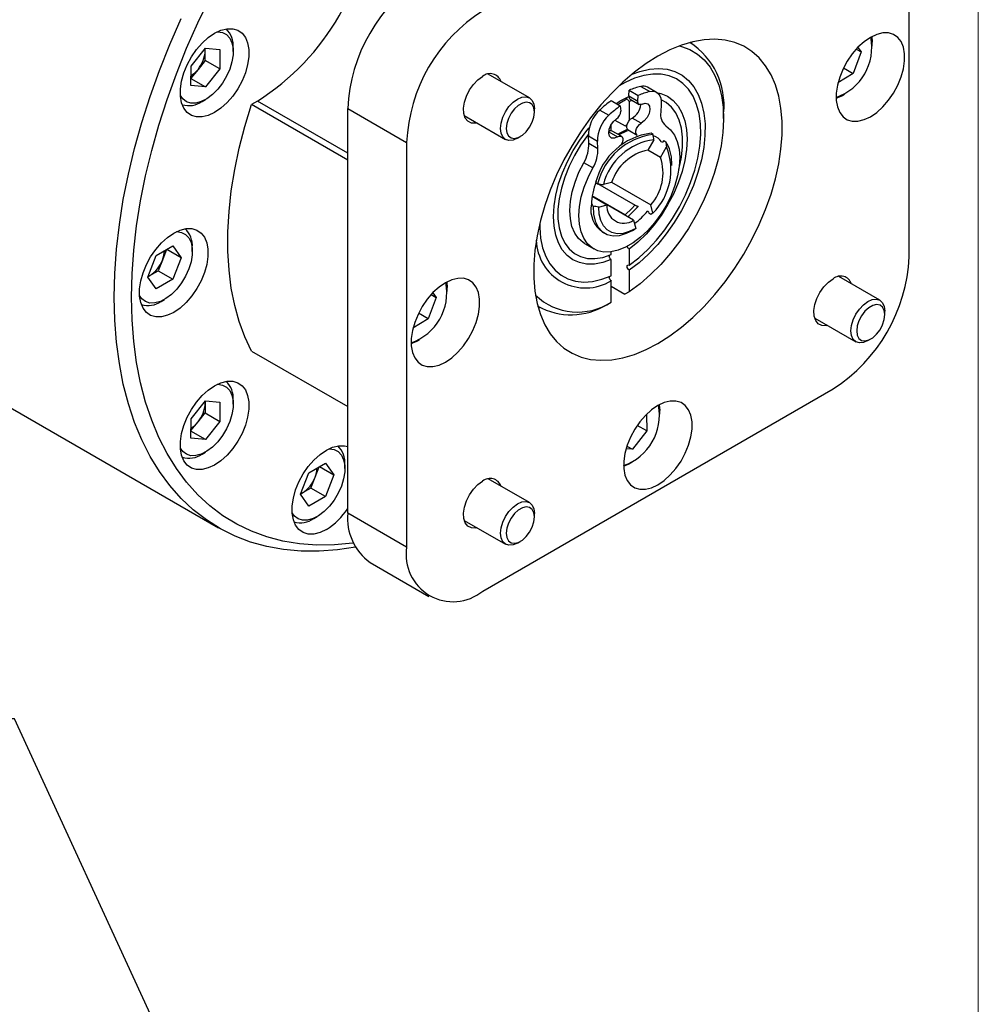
# Model space of a CAD drawing. Header units: millimetres. Extents: x 0 to 432, y 0 to 279.
# Tile 12 of 13: x 372 to 432, y 168 to 229. Entities that reach past the tile are written whole.
import ezdxf

# ---------------------------------------------------------------- set-up
doc = ezdxf.new("R2010")
doc.units = ezdxf.units.MM
doc.linetypes.add('SLD-Solid', pattern=[0])
doc.layers.add('SLD-0', color=7, linetype='SLD-Solid', lineweight=25)
doc.styles.add('SLDTEXTSTYLE0', font='GOTHIC.TTF', dxfattribs={"width": 0.913})
doc.dimstyles.new('SLDDIMSTYLE6', dxfattribs={"dimtxt": 3.5, "dimasz": 3.5, "dimexe": 0, "dimexo": 0.0625, "dimgap": 0.875, "dimtad": 0, "dimtih": 1, "dimtoh": 1, "dimdec": 1, "dimrnd": 1e-09, "dimzin": 12, "dimdsep": 46, "dimtxsty": 'SLDTEXTSTYLE0', "dimsah": 1, "dimcen": 0, "dimadec": 0, "dimazin": 3, "dimtfac": 1, "dimtdec": 1, "dimtofl": 0, "dimtmove": 0, "dimatfit": 3, "dimfxl": 0, "dimfrac": 2, "dimtolj": 1, "dimtzin": 12, "dimarcsym": 0})

# ---------------------------------------------------------------- blocks, each defined once
blk = doc.blocks.new('Block2')
at = {"color": 7, "linetype": 'SLD-Solid', "lineweight": 18}
blk.add_line((431.8, 279.4), (431.8, 0), dxfattribs=at)
blk = doc.blocks.new('_D_13')
at = {"layer": 'SLD-0'}
for p, q in [((352.686, 190.485), (351.619, 190.485)), ((351.619, 190.485), (351.619, 184.929)), ((361.737, 190.485), (362.804, 190.485)), ((362.804, 190.485), (362.804, 184.929)), ((371.52, 185.442), (365.964, 185.442)), ((386.356, 153.213), (371.52, 185.442)), ((351.619, 184.929), (352.686, 184.929)), ((362.804, 184.929), (361.737, 184.929))]:
    blk.add_line(p, q, dxfattribs=at)
blk.add_solid([(386.356, 153.213), (385.801, 156.81), (383.984, 155.974)], dxfattribs=at)
at = {"layer": 'SLD-0', "char_height": 3.5, "attachment_point": 1, "style": 'SLDTEXTSTYLE0'}
for s, insert in [('%%c', (350.047, 195.667)), ('43.8', (355.325, 195.667)), ('1.73', (352.686, 189.4)), ('B.C.', (352.683, 183.133))]:
    blk.add_mtext(s, dxfattribs=dict(at, insert=insert))

msp = doc.modelspace()

# ---------------------------------------------------------------- linework, layer by layer
for p, q in [((427.475, 214.3272), (427.475, 239.6302)), ((425.1404, 228.1073), (425.1663, 227.7572)), ((382.5583, 226.256), (383.4635, 227.3819)), ((383.4492, 227.2281), (383.442, 227.3552)), ((383.4491, 226.6245), (383.4492, 227.2281)), ((383.4492, 227.2281), (383.4492, 227.3641)), ((383.4635, 227.3819), (384.3685, 227.3008)), ((384.3685, 227.3008), (384.3684, 226.0938)), ((385.1958, 227.175), (385.1958, 227.4199)), ((413.8994, 227.6693), (413.7703, 227.7438)), ((424.167, 227.3279), (424.4786, 227.148)), ((424.2625, 227.4296), (424.4786, 227.148)), ((425.1663, 227.5122), (425.1663, 227.7572)), ((383.4491, 226.6245), (382.9966, 226.0616)), ((384.3684, 226.0938), (383.4491, 226.6245)), ((424.4786, 227.148), (423.9808, 225.7995)), ((382.5582, 225.0491), (382.5583, 226.256)), ((382.9966, 226.0616), (382.5582, 225.5164)), ((384.3684, 226.0938), (383.4632, 224.968)), ((423.3705, 226.1518), (423.9808, 225.7995)), ((382.5582, 225.4904), (383.4632, 224.968)), ((403.7266, 224.2778), (401.1494, 225.7656)), ((423.9808, 225.7995), (423.0213, 225.2154)), ((383.4632, 224.968), (382.5582, 225.0491)), ((409.9448, 224.3979), (409.969, 224.7553)), ((409.969, 224.7553), (410.5347, 224.4288)), ((410.6861, 224.9959), (411.2518, 224.6694)), ((411.6776, 224.6228), (411.1119, 224.9494)), ((383.2515, 224.0521), (383.4636, 224.1746)), ((409.9448, 224.3979), (410.5105, 224.0714)), ((410.1521, 224.123), (409.9729, 224.0548)), ((410.0228, 224.1977), (410.5885, 223.8711)), ((410.5105, 224.0714), (410.5347, 224.4288)), ((423.2218, 224.3891), (422.906, 224.2366)), ((423.2221, 224.3893), (423.4342, 224.5118)), ((386.7136, 224.0716), (386.3415, 223.8568)), ((392.3622, 220.3811), (386.3415, 223.8568)), ((392.3622, 220.8108), (386.7136, 224.0716)), ((392.3622, 223.611), (396.0441, 221.4855)), ((392.3622, 210.9596), (392.3622, 223.611)), ((404.0373, 223.3836), (404.0373, 223.591)), ((408.1273, 223.5188), (408.693, 223.1922)), ((408.8444, 224.1061), (409.4101, 223.7795)), ((409.4101, 223.7795), (409.4344, 223.4501)), ((409.9729, 224.0548), (409.9728, 222.8757)), ((411.9689, 223.8752), (411.9358, 223.3874)), ((399.6495, 223.1674), (402.2267, 221.6796)), ((409.0758, 222.8914), (409.7034, 222.5292)), ((410.7112, 222.6919), (410.1456, 223.0185)), ((415.8725, 222.9973), (415.8725, 223.3083)), ((408.8413, 222.2221), (408.8413, 222.6067)), ((409.7034, 222.5292), (409.837, 222.6101)), ((409.7034, 222.5292), (409.8236, 222.5623)), ((409.9049, 222.2788), (410.4706, 221.9522)), ((402.9768, 221.754), (403.1564, 221.8577)), ((407.4102, 221.8967), (407.9759, 221.5702)), ((407.4433, 221.4471), (407.4102, 221.8967)), ((408.6915, 222.1518), (409.2336, 221.8389)), ((409.4743, 221.8757), (408.9086, 222.2023)), ((411.5099, 221.6621), (411.1324, 221.0077)), ((411.4609, 221.9921), (411.3352, 222.0647)), ((396.0441, 221.4855), (396.0441, 196.1826)), ((407.4433, 221.4471), (408.009, 221.1205)), ((408.009, 221.1205), (407.9759, 221.5702)), ((411.9203, 220.5538), (412.2978, 221.2082)), ((411.9949, 221.5341), (412.0578, 221.4977)), ((412.1231, 221.6108), (412.0578, 221.4977)), ((412.1231, 221.6108), (412.2488, 221.5382)), ((411.9203, 220.5538), (411.1328, 221.0084)), ((407.6903, 219.8966), (407.1246, 220.2232)), ((412.6217, 220.0423), (412.6217, 220.2496)), ((407.8637, 218.984), (407.9894, 218.9114)), ((410.4982, 217.467), (407.9986, 218.9099)), ((408.8636, 218.9943), (408.3475, 218.8556)), ((408.8646, 218.9966), (411.3136, 217.5828)), ((407.6478, 218.1218), (408.576, 217.586)), ((410.2382, 216.6284), (407.6481, 218.1236)), ((409.7028, 216.9642), (407.6519, 218.1482)), ((407.6653, 217.5996), (407.5761, 217.5757)), ((407.7018, 217.5031), (407.5761, 217.5757)), ((407.6653, 217.5996), (407.6023, 217.636)), ((408.0599, 217.4474), (408.576, 217.586)), ((411.4522, 217.067), (411.3136, 217.5828)), ((409.7254, 216.9244), (409.7028, 216.9642)), ((411.1708, 217.154), (411.1079, 217.1903)), ((411.1708, 217.154), (411.1948, 217.0649)), ((411.3205, 216.9923), (411.1948, 217.0649)), ((410.2382, 216.6284), (410.3767, 216.1126)), ((408.2956, 215.8881), (408.4213, 215.8155)), ((410.1615, 215.988), (410.3411, 216.0917)), ((380.3831, 214.4187), (381.4282, 215.0218)), ((381.4282, 215.0218), (381.9506, 214.2782)), ((382.6379, 214.6751), (382.6379, 214.92)), ((407.1771, 215.1653), (407.7428, 214.8387)), ((354.2706, 214.722), (384.2826, 197.3964)), ((379.8604, 213.0718), (380.3831, 214.4187)), ((381.0234, 214.7882), (380.7701, 214.1355)), ((381.9506, 214.2782), (381.0453, 214.8009)), ((381.9506, 214.2782), (381.428, 212.9314)), ((408.8405, 214.4744), (408.8406, 214.6487)), ((409.972, 214.8133), (409.9719, 213.81)), ((380.7701, 214.1355), (380.5087, 213.462)), ((408.8404, 213.157), (408.8405, 214.1602)), ((380.3829, 212.3282), (379.8604, 213.0718)), ((379.8684, 213.0925), (379.9862, 213.1605)), ((379.8726, 213.1031), (379.9862, 213.1605)), ((379.9862, 213.1605), (380.5087, 213.462)), ((380.5087, 213.462), (381.428, 212.9314)), ((409.9719, 213.497), (409.9718, 212.1529)), ((425.6468, 211.6194), (423.0696, 213.1072)), ((381.428, 212.9314), (380.3829, 212.3282)), ((398.5589, 212.7621), (398.5847, 212.412)), ((408.8402, 211.4999), (408.8404, 212.844)), ((408.8403, 212.4938), (409.7023, 211.9962)), ((397.5855, 211.9827), (397.8971, 211.8028)), ((397.6809, 212.0844), (397.8971, 211.8028)), ((398.5847, 212.167), (398.5847, 212.412)), ((409.9718, 212.1529), (409.7023, 211.9962)), ((380.6937, 211.5522), (380.9058, 211.6747)), ((397.8971, 211.8028), (397.3993, 210.4542)), ((404.2461, 211.2456), (404.3752, 211.171)), ((408.5708, 211.3431), (408.8402, 211.4999)), ((392.3622, 198.3081), (392.3622, 210.9596)), ((397.3993, 210.4542), (396.7889, 210.8066)), ((425.9575, 210.7253), (425.9575, 210.9326)), ((397.3993, 210.4542), (396.4397, 209.8702)), ((421.5697, 210.5091), (424.1469, 209.0213)), ((396.6405, 209.0441), (396.8526, 209.1666)), ((424.897, 209.0956), (425.0766, 209.1993)), ((386.3415, 208.4469), (392.3622, 204.9712)), ((400.8036, 193.434), (422.7155, 206.0835)), ((382.5583, 204.2094), (383.4635, 205.3352)), ((383.4492, 205.1815), (383.442, 205.3086)), ((383.4492, 205.1815), (383.4491, 204.5779)), ((383.4492, 205.3175), (383.4492, 205.1815)), ((383.4635, 205.3352), (384.3685, 205.2542)), ((384.3685, 205.2542), (384.3684, 204.0472)), ((385.1958, 205.1284), (385.1958, 205.3733)), ((411.8497, 205.087), (411.8755, 204.7369)), ((382.9966, 204.015), (383.4491, 204.5779)), ((383.4491, 204.5779), (384.3684, 204.0472)), ((411.0376, 204.4759), (411.0621, 203.4475)), ((411.8755, 204.4919), (411.8755, 204.7369)), ((382.5582, 203.0025), (382.5583, 204.2094)), ((382.5582, 203.4698), (382.9966, 204.015)), ((384.3684, 204.0472), (383.4632, 202.9214)), ((383.4632, 202.9214), (382.5582, 203.4438)), ((411.0621, 203.4475), (410.1715, 202.3018)), ((411.0621, 203.4475), (410.4669, 203.791)), ((383.4632, 202.9214), (382.5582, 203.0025)), ((383.2515, 202.0055), (383.4636, 202.128)), ((410.1715, 202.3018), (409.7647, 202.3214)), ((409.8212, 202.504), (410.1715, 202.3018)), ((389.929, 200.8365), (390.9741, 201.4397)), ((390.9741, 201.4397), (391.4966, 200.6961)), ((409.9313, 201.369), (410.1434, 201.4915)), ((389.4063, 199.4897), (389.929, 200.8365)), ((390.316, 200.5533), (390.5693, 201.206)), ((390.5912, 201.2187), (391.4966, 200.6961)), ((392.1839, 201.093), (392.1839, 201.3379)), ((390.0547, 199.8799), (390.316, 200.5533)), ((391.4966, 200.6961), (390.9739, 199.3492)), ((403.7266, 198.9651), (401.1494, 200.4529)), ((389.5322, 199.5783), (389.4144, 199.5103)), ((389.4185, 199.521), (389.5322, 199.5783)), ((390.0547, 199.8799), (389.5322, 199.5783)), ((390.9739, 199.3492), (390.0547, 199.8799)), ((389.9288, 198.746), (389.4063, 199.4897)), ((390.9739, 199.3492), (389.9288, 198.746)), ((396.0441, 196.1826), (392.3622, 198.3081)), ((404.0373, 198.071), (404.0373, 198.2784)), ((390.2396, 197.97), (390.4517, 198.0925)), ((399.6495, 197.8548), (402.2267, 196.367)), ((402.9768, 196.4414), (403.1564, 196.5451)), ((393.7565, 195.2263), (397.4384, 193.1008))]:
    msp.add_line(p, q)
at = {"flags": 128}
for points in [[(378.8351, 211.8185), (378.8706, 213.2718), (378.9768, 214.7613), (379.1534, 216.2822), (379.4, 217.8294), (379.7155, 219.3979), (380.0991, 220.9827), (380.5495, 222.5784), (381.0652, 224.18), (381.6445, 225.7822), (382.2855, 227.3798), (382.9861, 228.9676), (383.7442, 230.5403)], [(377.7575, 211.8185), (377.7932, 213.2943), (377.9001, 214.8065), (378.0779, 216.3503), (378.326, 217.9209), (378.6437, 219.513), (379.0298, 221.1217), (379.4833, 222.7418), (380.0025, 224.3681), (380.5859, 225.9954), (381.2317, 227.6184), (381.9376, 229.232)], [(384.0361, 223.3658), (383.6417, 223.1804), (383.2608, 223.0856), (382.9062, 223.0848), (382.5902, 223.178), (382.3233, 223.3619), (382.1148, 223.6304), (381.9718, 223.9743), (381.899, 224.3819), (381.899, 224.8392), (381.9718, 225.3308), (382.1148, 225.8399), (382.3233, 226.3491), (382.5902, 226.8411), (382.9062, 227.2992), (383.2608, 227.7078), (383.6417, 228.0529), (384.0361, 228.3227), (384.4305, 228.5082), (384.8114, 228.6029), (385.166, 228.6038), (385.482, 228.5106), (385.7489, 228.3266), (385.9574, 228.0581), (386.1005, 227.7143), (386.1732, 227.3067), (386.1732, 226.8493), (386.1005, 226.3577), (385.9574, 225.8487), (385.7489, 225.3394), (385.482, 224.8474), (385.166, 224.3893), (384.8114, 223.9808), (384.4305, 223.6357), (384.0361, 223.3658)], [(384.2016, 228.4109), (384.2263, 228.4114), (384.5238, 228.3691), (384.7778, 228.2368), (384.9781, 228.0202), (385.1163, 227.728), (385.1869, 227.3723), (385.1869, 226.9675), (385.1163, 226.5303), (384.9781, 226.0785), (384.7778, 225.6307), (384.5238, 225.2051), (384.2263, 224.8193), (383.8976, 224.4889), (383.5511, 224.2276), (383.201, 224.046), (382.8617, 223.9516), (382.547, 223.9482), (382.2698, 224.0359), (382.0414, 224.2112), (381.8962, 224.4174)], [(411.7596, 208.9244), (412.4989, 209.3919), (413.2316, 209.9365), (413.9509, 210.5533), (414.6504, 211.2367), (415.3237, 211.9805), (415.9648, 212.7779), (416.5677, 213.6218), (417.1271, 214.5045), (417.6379, 215.418), (418.0955, 216.354), (418.4957, 217.3041), (418.8348, 218.2596), (419.1099, 219.212), (419.3185, 220.1525), (419.4586, 221.0727), (419.5289, 221.9642), (419.5289, 222.8189), (419.4586, 223.6292), (419.3185, 224.3876), (419.1099, 225.0874), (418.8348, 225.7221), (418.4957, 226.286), (418.0955, 226.7741), (417.6379, 227.1818), (417.1271, 227.5055), (416.5677, 227.7424), (415.9648, 227.8901), (415.3237, 227.9474), (414.6504, 227.9138), (413.9509, 227.7895), (413.2316, 227.5758), (412.4989, 227.2745), (411.7596, 226.8883), (411.0202, 226.4208), (410.2875, 225.8762), (409.5682, 225.2594), (408.8687, 224.5761), (408.1954, 223.8323), (407.5544, 223.0349), (406.9514, 222.191), (406.392, 221.3083), (405.8812, 220.3948), (405.4236, 219.4588), (405.0235, 218.5087), (404.6843, 217.5531), (404.4092, 216.6008), (404.2006, 215.6603), (404.0606, 214.7401), (403.9902, 213.8486), (403.9902, 212.9938), (404.0606, 212.1836), (404.2006, 211.4251), (404.4092, 210.7254), (404.6843, 210.0907), (405.0235, 209.5267), (405.4236, 209.0387), (405.8812, 208.631), (406.392, 208.3072), (406.9514, 208.0704), (407.5544, 207.9227), (408.1954, 207.8654), (408.8687, 207.899), (409.5682, 208.0232), (410.2875, 208.237), (411.0202, 208.5383), (411.7596, 208.9244)], [(425.0503, 223.1005), (425.4447, 223.3704), (425.8257, 223.7155), (426.1802, 224.124), (426.4963, 224.5821), (426.7631, 225.0741), (426.9716, 225.5834), (427.1147, 226.0924), (427.1875, 226.584), (427.1875, 227.0414), (427.1147, 227.449), (426.9716, 227.7928), (426.7631, 228.0613), (426.4963, 228.2453), (426.1802, 228.3385), (425.8257, 228.3377), (425.4447, 228.2429), (425.0503, 228.0574), (424.656, 227.7876), (424.275, 227.4425), (423.9205, 227.0339), (423.6044, 226.5759), (423.3376, 226.0838), (423.1291, 225.5746), (422.986, 225.0655), (422.9132, 224.5739), (422.9132, 224.1166), (422.986, 223.709), (423.1291, 223.3651), (423.3376, 223.0966), (423.6044, 222.9127), (423.9205, 222.8195), (424.275, 222.8203), (424.656, 222.9151), (425.0503, 223.1005)], [(413.0958, 227.5262), (413.2263, 227.494), (413.7535, 227.3014), (414.2326, 227.0197), (414.6582, 226.6521), (415.0256, 226.2026), (415.3308, 225.6763), (415.5703, 225.0789), (415.7415, 224.4171), (415.8425, 223.6982), (415.8723, 222.9302), (415.8303, 222.1216), (415.7173, 221.2813), (415.5343, 220.4186), (415.2834, 219.5432), (414.9674, 218.6647), (414.5897, 217.7929), (414.1547, 216.9373), (413.667, 216.1076), (413.1322, 215.3128), (412.556, 214.5618), (411.945, 213.8629), (411.3059, 213.2239), (410.6457, 212.6518), (409.9718, 212.1529)], [(410.1434, 225.7593), (410.6351, 225.9361), (411.228, 226.0726), (411.7962, 226.1165), (412.3318, 226.0671), (412.8276, 225.9252), (413.2769, 225.6926), (413.6735, 225.3726), (414.0121, 224.9694), (414.2879, 224.4886), (414.4974, 223.9367), (414.6375, 223.3213), (414.7065, 222.6506), (414.7034, 221.9338), (414.6282, 221.1807), (414.4819, 220.4016), (414.2665, 219.6069), (413.9851, 218.8077), (413.6413, 218.0146), (413.2399, 217.2385), (412.7863, 216.49), (412.2867, 215.7793), (411.7479, 215.116), (411.1773, 214.5092), (410.5826, 213.9671), (409.9719, 213.497)], [(400.4496, 222.7056), (400.3569, 222.6895), (400.0929, 222.7047), (399.8732, 222.8161), (399.7118, 223.0166), (399.6187, 223.2938), (399.5997, 223.6302), (399.6562, 224.0045), (399.7845, 224.3934), (399.9766, 224.7724), (400.2204, 225.1177), (400.5005, 225.4075), (400.7995, 225.6237)], [(409.9719, 213.81), (410.5612, 214.2683), (411.1342, 214.797), (411.6829, 215.3886), (412.1994, 216.0349), (412.6767, 216.7267), (413.1078, 217.4543), (413.4868, 218.2073), (413.8083, 218.9753), (414.0677, 219.7474), (414.2615, 220.5126), (414.3868, 221.2603), (414.4419, 221.9798), (414.4261, 222.6611), (414.3395, 223.2945), (414.1835, 223.8711), (413.96, 224.3828), (413.6725, 224.8223), (413.3248, 225.1836), (412.9219, 225.4614), (412.4694, 225.6518), (411.9738, 225.7523), (411.442, 225.7613), (410.8815, 225.6788), (410.3002, 225.5058), (409.7063, 225.2449), (409.3325, 225.0388)], [(402.9768, 221.754), (402.9766, 221.7539), (402.7021, 221.6372), (402.4463, 221.6118), (402.2266, 221.6797), (402.0581, 221.836), (401.9521, 222.0703), (401.916, 222.3664), (401.9521, 222.7043), (402.0581, 223.0608), (402.2266, 223.4118), (402.4463, 223.7333), (402.7021, 224.0033), (402.9766, 224.2035), (403.2512, 224.3203), (403.507, 224.3456), (403.7266, 224.2777), (403.8952, 224.1214), (404.0012, 223.8872), (404.0373, 223.591), (404.0373, 223.591)], [(409.1502, 223.9296), (409.4072, 224.087), (409.9442, 224.3569)], [(411.6788, 224.6221), (411.9456, 224.5588), (412.356, 224.381), (412.716, 224.1159), (413.0197, 223.7682), (413.2617, 223.3436), (413.438, 222.8495), (413.5456, 222.2942), (413.5825, 221.6873), (413.5483, 221.0391), (413.4434, 220.3606), (413.2697, 219.6634), (413.0301, 218.9594), (412.7287, 218.2606), (412.3707, 217.5789), (411.9621, 216.926), (411.5099, 216.313), (411.0219, 215.7503), (410.5063, 215.2475), (409.972, 214.8133)], [(411.2518, 224.6694), (411.4114, 224.6894), (411.558, 224.6717), (411.6875, 224.6169), (411.7961, 224.5265), (411.8805, 224.4031), (411.9385, 224.2504), (411.9682, 224.0727), (411.9689, 223.8752)], [(413.072, 219.8201), (413.0902, 219.8888), (413.2323, 220.5603), (413.3041, 221.2081), (413.3042, 221.82), (413.2325, 222.385), (413.0905, 222.8925), (412.8806, 223.3333), (412.6068, 223.6992), (412.2742, 223.9834), (411.9588, 224.1532)], [(386.3415, 208.4469), (385.9241, 209.331), (385.5733, 210.2835), (385.2907, 211.3001), (385.0777, 212.3762), (384.9351, 213.5067), (384.8637, 214.6867), (384.8637, 215.9107), (384.9351, 217.1732), (385.0777, 218.4684), (385.2907, 219.7904), (385.5733, 221.1332), (385.9241, 222.4907), (386.3415, 223.8568)], [(404.0373, 223.3836), (404.0016, 223.6497), (403.8974, 223.853), (403.7332, 223.977), (403.5222, 224.0118), (403.2816, 223.9545), (403.0309, 223.8097), (402.7902, 223.5892), (402.5793, 223.3109), (402.4151, 222.9972), (402.3109, 222.6736), (402.2752, 222.3664), (402.3109, 222.1004), (402.4151, 221.8971), (402.5793, 221.773), (402.7902, 221.7383), (403.0309, 221.7956), (403.2816, 221.9404), (403.5222, 222.1608), (403.7332, 222.4392), (403.8974, 222.7529), (404.0016, 223.0764), (404.0373, 223.3836)], [(410.7696, 223.8848), (410.7157, 223.8622), (410.6645, 223.8534), (410.6178, 223.8588), (410.5778, 223.8781), (410.5459, 223.9106), (410.5235, 223.9549), (410.5116, 224.0092), (410.5105, 224.0714)], [(410.7696, 223.8848), (410.9633, 223.9432), (411.1238, 223.9), (411.2261, 223.7618), (411.2542, 223.5504), (411.2035, 223.2988), (411.0821, 223.0465), (410.909, 222.8331), (410.7112, 222.6919)], [(409.2336, 221.8389), (409.0359, 221.7518), (408.8628, 221.7653), (408.7413, 221.8775), (408.6907, 222.0705), (408.7187, 222.3143), (408.821, 222.5706), (408.9816, 222.7992), (409.1752, 222.9643)], [(409.9049, 222.2788), (409.8624, 222.3156), (409.8211, 222.412), (409.8201, 222.5408), (409.8596, 222.6847), (409.9343, 222.8243), (410.0341, 222.9408), (410.1456, 223.0185)], [(408.8405, 214.1602), (408.3062, 213.9777), (407.7907, 213.8854), (407.3027, 213.8848), (406.8506, 213.9759), (406.4421, 214.1572), (406.0842, 214.4257), (405.7829, 214.7766), (405.5434, 215.2041), (405.3698, 215.7008), (405.2651, 216.2584), (405.2309, 216.8671), (405.268, 217.5168), (405.3757, 218.1963), (405.5521, 218.894), (405.7942, 219.598), (406.098, 220.2963), (406.4582, 220.977), (406.8686, 221.6286), (407.3224, 222.2398), (407.4654, 222.4132)], [(412.2545, 222.5315), (412.555, 222.2814), (412.7971, 221.9505), (412.9753, 221.5461), (413.0857, 221.0774), (413.1257, 220.555), (413.0944, 219.9907), (412.9926, 219.3973), (412.8225, 218.7881), (412.588, 218.1769), (412.2944, 217.5776), (411.9483, 217.0036), (411.5575, 216.4681), (411.131, 215.983), (410.6782, 215.5593), (410.2095, 215.2067), (409.7354, 214.933), (409.2666, 214.7444), (408.8139, 214.6454), (408.3873, 214.6379), (407.9965, 214.7223), (407.6504, 214.8967), (407.3568, 215.157), (407.1223, 215.4974), (406.9522, 215.9102), (406.8504, 216.3861), (406.8191, 216.9143), (406.8591, 217.4829), (406.9695, 218.079), (407.1478, 218.6892), (407.3899, 219.2997), (407.6903, 219.8966)], [(409.2463, 222.0074), (409.4328, 222.1209), (409.8598, 222.319)], [(410.4706, 221.9522), (410.4281, 221.989), (410.3868, 222.0855), (410.3858, 222.2143), (410.4253, 222.3582), (410.5, 222.4977), (410.5998, 222.6142), (410.7112, 222.6919)], [(407.4069, 221.9852), (407.3566, 221.9209), (406.9254, 221.3163), (406.5399, 220.6739), (406.2071, 220.0055), (405.9333, 219.3236), (405.7233, 218.6405), (405.5811, 217.9689), (405.5093, 217.3212), (405.5093, 216.7092), (405.5809, 216.1443), (405.723, 215.6368), (405.9329, 215.196), (406.2066, 214.8301), (406.5393, 214.5458), (406.9247, 214.3484), (407.3558, 214.2414), (407.8247, 214.2269), (408.3226, 214.305), (408.8405, 214.4744)], [(409.2336, 221.8389), (409.345, 221.8899), (409.4448, 221.8886), (409.5195, 221.8353), (409.559, 221.737), (409.558, 221.607), (409.5167, 221.4629), (409.4406, 221.324), (409.4239, 221.3011)], [(407.1771, 215.1653), (407.0847, 215.2232), (406.7911, 215.4835), (406.5566, 215.8239), (406.3865, 216.2368), (406.2847, 216.7127), (406.2534, 217.2409), (406.2935, 217.8095), (406.4038, 218.4056), (406.5821, 219.0158), (406.8242, 219.6262), (407.1246, 220.2232)], [(407.7018, 217.5031), (407.7278, 217.0026), (407.8341, 216.5623), (408.0172, 216.197), (408.2712, 215.9186), (408.5876, 215.7363), (408.9559, 215.6562), (409.3641, 215.6809), (409.7986, 215.8095), (410.1615, 215.988)], [(410.3767, 216.1126), (409.9725, 215.9135), (409.5799, 215.8031), (409.2114, 215.785), (408.8785, 215.8598), (408.5917, 216.025), (408.3602, 216.2754), (408.1912, 216.6032), (408.09, 216.998), (408.0599, 217.4474)], [(410.3073, 217.5771), (410.1221, 217.3666), (409.7028, 216.9642)], [(404.3693, 216.4414), (404.3715, 216.1676), (404.4265, 215.5117), (404.5517, 214.9086), (404.7453, 214.3669), (405.0046, 213.8942), (405.326, 213.4973), (405.7049, 213.1816), (406.1359, 212.9517), (406.6131, 212.8107), (407.1296, 212.7607), (407.6782, 212.8023), (408.2511, 212.935), (408.8404, 213.157)], [(381.6438, 215.911), (381.6685, 215.9115), (381.9659, 215.8692), (382.22, 215.7369), (382.4202, 215.5203), (382.5585, 215.2281), (382.629, 214.8724), (382.629, 214.4676), (382.5585, 214.0304), (382.4202, 213.5786), (382.22, 213.1308), (381.9659, 212.7052), (381.6685, 212.3194), (381.3398, 211.989), (380.9933, 211.7277), (380.6432, 211.5461), (380.3038, 211.4517), (379.9891, 211.4483), (379.7119, 211.536), (379.4836, 211.7113), (379.3384, 211.9175)], [(381.4783, 210.8659), (381.0839, 210.6805), (380.703, 210.5857), (380.3484, 210.5849), (380.0323, 210.6781), (379.7655, 210.862), (379.557, 211.1305), (379.4139, 211.4744), (379.3412, 211.882), (379.3412, 212.3393), (379.4139, 212.8309), (379.557, 213.34), (379.7655, 213.8492), (380.0323, 214.3412), (380.3484, 214.7993), (380.703, 215.2079), (381.0839, 215.553), (381.4783, 215.8228), (381.8727, 216.0083), (382.2536, 216.103), (382.6082, 216.1039), (382.9242, 216.0107), (383.191, 215.8267), (383.3996, 215.5582), (383.5426, 215.2144), (383.6154, 214.8068), (383.6154, 214.3494), (383.5426, 213.8578), (383.3996, 213.3488), (383.191, 212.8395), (382.9242, 212.3475), (382.6082, 211.8894), (382.2536, 211.4809), (381.8727, 211.1358), (381.4783, 210.8659)], [(398.4688, 207.7553), (398.8632, 208.0252), (399.2441, 208.3703), (399.5987, 208.7788), (399.9147, 209.2369), (400.1815, 209.7289), (400.3901, 210.2382), (400.5331, 210.7472), (400.6059, 211.2388), (400.6059, 211.6962), (400.5331, 212.1038), (400.3901, 212.4476), (400.1815, 212.7161), (399.9147, 212.9001), (399.5987, 212.9933), (399.2441, 212.9924), (398.8632, 212.8977), (398.4688, 212.7122), (398.0744, 212.4424), (397.6935, 212.0973), (397.3389, 211.6887), (397.0228, 211.2306), (396.756, 210.7386), (396.5475, 210.2294), (396.4044, 209.7203), (396.3317, 209.2287), (396.3317, 208.7714), (396.4044, 208.3638), (396.5475, 208.0199), (396.756, 207.7514), (397.0228, 207.5675), (397.3389, 207.4743), (397.6935, 207.4751), (398.0744, 207.5699), (398.4688, 207.7553)], [(422.3698, 210.0472), (422.2771, 210.0311), (422.0131, 210.0463), (421.7934, 210.1577), (421.632, 210.3583), (421.5389, 210.6354), (421.5199, 210.9718), (421.5764, 211.3462), (421.7047, 211.7351), (421.8968, 212.114), (422.1406, 212.4593), (422.4207, 212.7491), (422.7197, 212.9653)], [(392.841, 196.1821), (391.7264, 196.0163), (390.5704, 195.9298), (389.4448, 195.9353), (388.353, 196.033), (387.2987, 196.2223), (386.2851, 196.5029), (385.3156, 196.8736), (384.3932, 197.3335), (383.5209, 197.8809), (382.7015, 198.5141), (381.9376, 199.2312), (381.2317, 200.0298), (380.5859, 200.9073), (380.0025, 201.861), (379.4833, 202.8878), (379.0298, 203.9843), (378.6437, 205.1472), (378.326, 206.3726), (378.0779, 207.6566), (377.9001, 208.9951), (377.7932, 210.3839), (377.7575, 211.8185)], [(392.7177, 196.4292), (392.6845, 196.4249), (391.5411, 196.3228), (390.4271, 196.3122), (389.3462, 196.3931), (388.302, 196.5652), (387.2977, 196.828), (386.3367, 197.1807), (385.4222, 197.622), (384.5571, 198.1505), (383.7442, 198.7646), (382.9861, 199.4621), (382.2855, 200.2409), (381.6445, 201.0984), (381.0652, 202.0318), (380.5495, 203.038), (380.0991, 204.1138), (379.7155, 205.2556), (379.4, 206.4598), (379.1534, 207.7224), (378.9768, 209.0392), (378.8706, 210.4061), (378.8351, 211.8185)], [(424.897, 209.0956), (424.8968, 209.0955), (424.6223, 208.9788), (424.3665, 208.9535), (424.1468, 209.0213), (423.9783, 209.1777), (423.8723, 209.4119), (423.8362, 209.708), (423.8723, 210.0459), (423.9783, 210.4025), (424.1468, 210.7534), (424.3665, 211.0749), (424.6223, 211.3449), (424.8968, 211.5451), (425.1714, 211.6619), (425.4272, 211.6872), (425.6468, 211.6194), (425.8154, 211.463), (425.9214, 211.2288), (425.9575, 210.9326), (425.9575, 210.9326)], [(425.9575, 210.7253), (425.9218, 210.9913), (425.8176, 211.1946), (425.6534, 211.3186), (425.4424, 211.3534), (425.2018, 211.2961), (424.9511, 211.1513), (424.7104, 210.9308), (424.4995, 210.6525), (424.3353, 210.3388), (424.2311, 210.0153), (424.1954, 209.708), (424.2311, 209.442), (424.3353, 209.2387), (424.4995, 209.1147), (424.7104, 209.0799), (424.9511, 209.1372), (425.2018, 209.282), (425.4424, 209.5025), (425.6534, 209.7808), (425.8176, 210.0945), (425.9218, 210.418), (425.9575, 210.7253)], [(396.6405, 209.0441), (396.6402, 209.0439), (396.3244, 208.8914)], [(384.2016, 206.3643), (384.2263, 206.3648), (384.5238, 206.3225), (384.7778, 206.1902), (384.9781, 205.9736), (385.1163, 205.6814), (385.1869, 205.3257), (385.1869, 204.9209), (385.1163, 204.4837), (384.9781, 204.0319), (384.7778, 203.5841), (384.5238, 203.1585), (384.2263, 202.7727), (383.8976, 202.4423), (383.5511, 202.181), (383.201, 201.9994), (382.8617, 201.905), (382.547, 201.9016), (382.2698, 201.9893), (382.0414, 202.1646), (381.8962, 202.3708)], [(384.0361, 201.3192), (383.6417, 201.1338), (383.2608, 201.039), (382.9062, 201.0382), (382.5902, 201.1314), (382.3233, 201.3153), (382.1148, 201.5838), (381.9718, 201.9277), (381.899, 202.3353), (381.899, 202.7926), (381.9718, 203.2842), (382.1148, 203.7933), (382.3233, 204.3025), (382.5902, 204.7945), (382.9062, 205.2526), (383.2608, 205.6612), (383.6417, 206.0063), (384.0361, 206.2761), (384.4305, 206.4616), (384.8114, 206.5563), (385.166, 206.5572), (385.482, 206.464), (385.7489, 206.28), (385.9574, 206.0115), (386.1005, 205.6677), (386.1732, 205.2601), (386.1732, 204.8027), (386.1005, 204.3111), (385.9574, 203.8021), (385.7489, 203.2928), (385.482, 202.8008), (385.166, 202.3427), (384.8114, 201.9342), (384.4305, 201.5891), (384.0361, 201.3192)], [(411.7596, 200.0802), (412.1539, 200.3501), (412.5349, 200.6952), (412.8894, 201.1037), (413.2055, 201.5618), (413.4723, 202.0538), (413.6808, 202.5631), (413.8239, 203.0721), (413.8967, 203.5637), (413.8967, 204.0211), (413.8239, 204.4287), (413.6808, 204.7725), (413.4723, 205.041), (413.2055, 205.225), (412.8894, 205.3182), (412.5349, 205.3173), (412.1539, 205.2226), (411.7596, 205.0371), (411.3652, 204.7673), (410.9842, 204.4222), (410.6297, 204.0136), (410.3136, 203.5555), (410.0468, 203.0635), (409.8383, 202.5543), (409.6952, 202.0452), (409.6224, 201.5536), (409.6224, 201.0963), (409.6952, 200.6887), (409.8383, 200.3448), (410.0468, 200.0763), (410.3136, 199.8924), (410.6297, 199.7992), (410.9842, 199.8), (411.3652, 199.8948), (411.7596, 200.0802)], [(391.1897, 202.3288), (391.2144, 202.3294), (391.5119, 202.287), (391.7659, 202.1548), (391.9662, 201.9381), (392.1044, 201.646), (392.175, 201.2902), (392.175, 200.8854), (392.1044, 200.4482), (391.9662, 199.9964), (391.7659, 199.5486), (391.5119, 199.1231), (391.2144, 198.7372), (390.8857, 198.4069), (390.5392, 198.1456), (390.1891, 197.964), (389.8498, 197.8695), (389.5351, 197.8661), (389.2579, 197.9539), (389.0296, 198.1292), (388.8844, 198.3354)], [(391.0242, 197.2838), (390.6298, 197.0983), (390.2489, 197.0035), (389.8943, 197.0027), (389.5783, 197.0959), (389.3115, 197.2799), (389.1029, 197.5483), (388.9599, 197.8922), (388.8871, 198.2998), (388.8871, 198.7572), (388.9599, 199.2487), (389.1029, 199.7578), (389.3115, 200.2671), (389.5783, 200.7591), (389.8943, 201.2172), (390.2489, 201.6257), (390.6298, 201.9708), (391.0242, 202.2407), (391.4186, 202.4261), (391.7995, 202.5209), (392.1541, 202.5217), (392.3622, 202.4725)], [(409.9313, 201.369), (409.931, 201.3688), (409.6152, 201.2163)], [(400.4496, 197.3929), (400.3569, 197.3768), (400.0929, 197.392), (399.8732, 197.5034), (399.7118, 197.704), (399.6187, 197.9812), (399.5997, 198.3175), (399.6562, 198.6919), (399.7845, 199.0808), (399.9766, 199.4598), (400.2204, 199.805), (400.5005, 200.0949), (400.7995, 200.311)], [(402.9768, 196.4414), (402.9766, 196.4413), (402.7021, 196.3245), (402.4463, 196.2992), (402.2266, 196.367), (402.0581, 196.5234), (401.9521, 196.7576), (401.916, 197.0538), (401.9521, 197.3916), (402.0581, 197.7482), (402.2266, 198.0992), (402.4463, 198.4206), (402.7021, 198.6907), (402.9766, 198.8909), (403.2512, 199.0076), (403.507, 199.0329), (403.7266, 198.9651), (403.8952, 198.8087), (404.0012, 198.5745), (404.0373, 198.2784), (404.0373, 198.2784)], [(404.0373, 198.071), (404.0016, 198.337), (403.8974, 198.5403), (403.7332, 198.6644), (403.5222, 198.6991), (403.2816, 198.6418), (403.0309, 198.4971), (402.7902, 198.2766), (402.5793, 197.9982), (402.4151, 197.6846), (402.3109, 197.361), (402.2752, 197.0538), (402.3109, 196.7877), (402.4151, 196.5845), (402.5793, 196.4604), (402.7902, 196.4256), (403.0309, 196.4829), (403.2816, 196.6277), (403.5222, 196.8482), (403.7332, 197.1266), (403.8974, 197.4402), (404.0016, 197.7638), (404.0373, 198.071)]]:
    msp.add_lwpolyline(points, dxfattribs=at)
for centre, radius, start, end in [((378.3415, 237.2009), 15.5714, 302.524322, 357.475678), ((402.6957, 223.1408), 10.3442, 122.605478, 177.394522), ((406.3777, 221.0153), 10.3442, 122.605478, 177.394522), ((383.7548, 227.5438), 1.4463, 355.087778, 46.544922), ((421.7986, 227.4561), 3.3427, 289.315931, 10.689445), ((381.4866, 227.3186), 1.9647, 320.224331, 357.359365), ((411.1855, 223.7987), 4.7126, 354.026934, 56.808929), ((381.6761, 227.0938), 1.676, 301.757165, 321.984222), ((401.2652, 225.071), 0.7227, 18.782156, 130.11936), ((411.6889, 220.8184), 4.2962, 103.49813, 113.5988), ((410.8411, 224.4438), 0.5735, 61.828281, 105.67977), ((410.1436, 224.3601), 0.2024, 169.226655, 233.355614), ((412.2546, 220.4919), 4.2962, 103.49813, 113.5988), ((382.4237, 225.2377), 1.446, 253.457417, 304.908877), ((409.5876, 221.9037), 2.1773, 132.118207, 180.183634), ((413.482, 217.7124), 7.8985, 125.954886, 132.682759), ((414.0477, 217.3859), 7.8985, 125.954886, 132.682759), ((409.6052, 223.9618), 1.0871, 299.805581, 354.396043), ((410.1533, 221.5771), 2.1773, 132.118207, 180.183634), ((408.8549, 223.4472), 0.5795, 303.559, 0.287068), ((412.8231, 223.2305), 0.901, 169.971088, 230.875686), ((411.8621, 217.9747), 4.1238, 97.340255, 165.833531), ((411.9878, 217.9021), 4.1238, 97.340255, 165.833531), ((411.9994, 217.9256), 3.7684, 97.462186, 165.711599), ((408.8185, 222.013), 0.2096, 64.547713, 126.415265), ((410.7612, 219.6727), 2.6953, 107.273387, 122.022749), ((411.0679, 220.8372), 1.1571, 36.8804, 68.334527), ((405.1729, 221.3849), 2.2713, 329.238735, 1.569123), ((405.7385, 221.0583), 2.2713, 329.238735, 1.569123), ((408.7369, 219.7784), 3.8372, 315.04092, 21.8764), ((410.4451, 220.318), 2.1776, 358.199759, 34.078332), ((411.7244, 218.0556), 3.0109, 101.338648, 161.835137), ((409.0717, 219.588), 3.0079, 318.189223, 18.728096), ((411.9257, 217.49), 4.3231, 158.941305, 178.766604), ((409.3027, 217.3146), 1.7462, 171.402254, 234.778727), ((409.631, 217.4958), 1.0588, 175.116667, 304.98914), ((406.8578, 220.5442), 4.7669, 309.093965, 320.605698), ((407.4885, 220.1583), 4.679, 306.863773, 320.661544), ((381.197, 215.0439), 1.4463, 355.087769, 46.545016), ((407.2308, 215.4715), 3.0813, 181.722738, 301.48997), ((379.2156, 214.7633), 1.6764, 338.007604, 358.246564), ((417.1415, 214.7975), 10.3442, 302.605478, 357.394522), ((378.9269, 214.8147), 1.9644, 302.633265, 339.769679), ((423.1854, 212.4126), 0.7227, 18.782156, 130.11936), ((395.2171, 212.1109), 3.3427, 289.315931, 10.689445), ((406.749, 214.7499), 3.8647, 226.67353, 302.758649), ((379.8659, 212.7378), 1.446, 253.45747, 304.908872), ((406.3277, 215.0397), 4.3239, 241.201641, 301.249208), ((383.7548, 205.4972), 1.4463, 355.087761, 46.545094), ((381.4866, 205.272), 1.9647, 320.224331, 357.359365), ((408.5079, 204.4358), 3.3427, 289.315931, 10.689445), ((381.6761, 205.0472), 1.676, 301.757165, 321.984222), ((382.4237, 203.1911), 1.446, 253.457477, 304.908871), ((390.7429, 201.4617), 1.4463, 355.087757, 46.545134), ((388.7616, 201.1811), 1.6764, 338.007604, 358.246564), ((388.4728, 201.2326), 1.9644, 302.635503, 339.769419), ((401.2652, 199.7584), 0.7227, 18.782156, 130.11936), ((388.7904, 200.8984), 4.2491, 301.715411, 327.201926), ((395.7483, 197.9838), 3.4016, 174.529344, 234.158476), ((389.4118, 199.1557), 1.446, 253.457436, 304.908875), ((398.9457, 195.7119), 2.9395, 170.785963, 309.203285)]:
    msp.add_arc(centre, radius, start, end)
for points, knots in [([(409.8477, 224.2266), (409.7645, 224.1711), (409.5772, 224.0464), (409.3724, 223.9311), (409.2586, 223.867)], [0, 0, 0, 0, 0.444195, 1, 1, 1, 1]), ([(409.972, 214.8133), (409.957, 214.8237), (409.9268, 214.8445), (409.8871, 214.8942), (409.8574, 214.9475), (409.8485, 214.9825), (409.8445, 214.998)], [0, 0, 0, 0, 0.2626693, 0.5253018, 0.7889981, 1, 1, 1, 1]), ([(408.712, 214.4347), (408.7111, 214.4329), (408.704, 214.4183), (408.7049, 214.3779), (408.7165, 214.3195), (408.7438, 214.2594), (408.7817, 214.2067), (408.8161, 214.1752), (408.8358, 214.1631), (408.8405, 214.1602)], [0, 0, 0, 0, 0.0273619, 0.2112745, 0.3959165, 0.5800983, 0.762879, 0.9439604, 1, 1, 1, 1]), ([(409.9719, 213.497), (409.9362, 213.5176), (409.9013, 213.5549), (409.8517, 213.6413), (409.8372, 213.6905), (409.8372, 213.7719), (409.8514, 213.8043), (409.9015, 213.8338), (409.9362, 213.8306), (409.9719, 213.81)], [0, 0, 0, 0, 0.25, 0.25, 0.5, 0.5, 0.75, 0.75, 1, 1, 1, 1]), ([(408.7091, 213.1098), (408.7072, 213.0939), (408.7033, 213.0614), (408.717, 213.0022), (408.7437, 212.943), (408.7816, 212.8904), (408.8159, 212.859), (408.8357, 212.8469), (408.8404, 212.844)], [0, 0, 0, 0, 0.1836274, 0.3740133, 0.5641193, 0.7533476, 0.9414972, 1, 1, 1, 1])]:
    msp.add_open_spline(points, degree=3, knots=knots)
for points in [[(409.9729, 224.0548), (409.9186, 224.0862), (409.8674, 224.1568), (409.8477, 224.2266)], [(411.5099, 221.6621), (411.4937, 221.7721), (411.4774, 221.8821), (411.4609, 221.9921)], [(412.2488, 221.5382), (412.2652, 221.4282), (412.2816, 221.3182), (412.2978, 221.2082)], [(407.9894, 218.9114), (408.1088, 218.8927), (408.2282, 218.8742), (408.3475, 218.8556)], [(408.0599, 217.4474), (407.9406, 217.4659), (407.8212, 217.4845), (407.7018, 217.5031)], [(411.4522, 217.067), (411.4084, 217.042), (411.3645, 217.0171), (411.3205, 216.9923)]]:
    msp.add_open_spline(points, degree=3)

# ---------------------------------------------------------------- block references
at = {"color": 7, "linetype": 'Continuous'}
msp.add_blockref('Block2', (0, 0), dxfattribs=at)

# ---------------------------------------------------------------- dimensions: what is measured, and where the dimension line sits
at = {"layer": 'SLD-0'}
dim = msp.add_diameter_dim_2p(p1=(404.688, 113.389), p2=(386.3561, 153.2129), text='<>\\PB.C.', dimstyle='SLDDIMSTYLE6', dxfattribs=at)
dim.commit()
dim.dimension.update_dxf_attribs({"geometry": '_D_13', "text_midpoint": (357.2115, 187.7073), "dimtype": 163})

doc.saveas('drawing.dxf')
